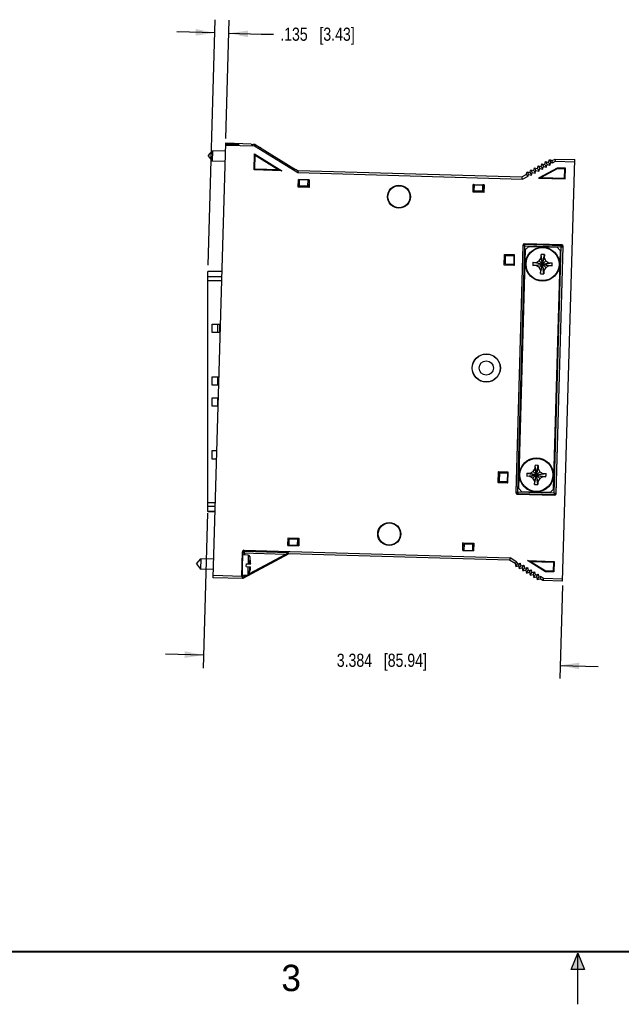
# Model space of a CAD drawing. Header units: inches. Extents: x 0 to 22, y 0 to 17.
# Tile 2 of 10: x 5.7 to 11.4, y 0 to 9.3. Entities that reach past the tile are written whole.
import ezdxf

# ---------------------------------------------------------------- set-up
doc = ezdxf.new("R2010")
doc.units = ezdxf.units.IN
doc.header["$LTSCALE"] = 1.21
doc.header["$MEASUREMENT"] = 0
doc.layers.get('0').update_dxf_attribs({"linetype": 'CONTINUOUS'})
doc.layers.add('DIMENSIONS', color=7, linetype='CONTINUOUS')
doc.styles.get("Standard").update_dxf_attribs({"font": 'txt', "width": 0.8})
doc.styles.add('TEXTSTYLE_2', font='txt')
doc.dimstyles.new('DIMSTYLE_2', dxfattribs={"dimtxt": 0.125, "dimasz": 0.18, "dimexe": 0.18, "dimexo": 0.0625, "dimgap": 0.09, "dimtad": 0, "dimtih": 1, "dimtoh": 1, "dimdec": 3, "dimzin": 4, "dimdsep": 46, "dimtxsty": 'STANDARD', "dimblk": '_FILLED', "dimblk1": '_FILLED', "dimblk2": '_FILLED', "dimcen": 0.09, "dimadec": 0, "dimazin": 0, "dimtp": 0.01, "dimtm": 0.01, "dimtfac": 1, "dimtdec": 3, "dimtofl": 0, "dimtmove": 0, "dimatfit": 3, "dimldrblk": '_FILLED', "dimfxl": 1, "dimtolj": 1, "dimtzin": 4, "dimarcsym": 0})

# ---------------------------------------------------------------- blocks, each defined once
blk = doc.blocks.new('_FILLED')
at = {"color": 0, "linetype": 'BYBLOCK'}
blk.add_solid([(0, 0), (-1, 0.174), (-1, -0.174)], dxfattribs=at)
blk = doc.blocks.new('*D4')
at = {"layer": 'DIMENSIONS', "color": 2, "linetype": 'CONTINUOUS'}
for p, q in [((7.492, 7.0108), (7.559, 9.3379)), ((7.6618, 8.2108), (7.6941, 9.334)), ((7.5554, 9.213), (7.1955, 9.2233)), ((7.6905, 9.2091), (7.997, 9.2003)), ((7.997, 9.2003), (8.1145, 9.2003))]:
    blk.add_line(p, q, dxfattribs=at)
at = {"layer": 'DIMENSIONS', "color": 2, "linetype": 'CONTINUOUS', "xscale": 0.18, "yscale": 0.18, "zscale": 0.18}
for p, rotation in [((7.5554, 9.213), 358.3517886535), ((7.6905, 9.2091), 178.3517886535)]:
    blk.add_blockref('_FILLED', p, dxfattribs=dict(at, rotation=rotation))
at = {"layer": 'DIMENSIONS', "color": 2, "linetype": 'CONTINUOUS', "insert": (8.177, 9.2628), "char_height": 0.125, "width": 1.125, "attachment_point": 1, "line_spacing_factor": 0.9}
blk.add_mtext('.135{\\Ftxt.shx;\\W1.000000;\\H0.125000; }[3.43]', dxfattribs=at)
blk = doc.blocks.new('*D9')
at = {"layer": 'DIMENSIONS', "color": 2, "linetype": 'CONTINUOUS'}
for p, q in [((7.4884, 4.6583), (7.4461, 3.1866)), ((10.8536, 3.971), (10.8283, 3.0893)), ((7.4497, 3.3115), (7.0898, 3.3219)), ((10.8319, 3.2142), (11.1917, 3.2039))]:
    blk.add_line(p, q, dxfattribs=at)
at = {"layer": 'DIMENSIONS', "color": 2, "linetype": 'CONTINUOUS', "xscale": 0.18, "yscale": 0.18, "zscale": 0.18}
for p, rotation in [((7.4497, 3.3115), 358.3517886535), ((10.8319, 3.2142), 178.3517886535)]:
    blk.add_blockref('_FILLED', p, dxfattribs=dict(at, rotation=rotation))
at = {"layer": 'DIMENSIONS', "color": 2, "linetype": 'CONTINUOUS', "insert": (9.1408, 3.3254), "char_height": 0.125, "width": 1.325, "attachment_point": 2, "line_spacing_factor": 0.9}
blk.add_mtext('3.384{\\Ftxt.shx;\\W1.000000;\\H0.125000; }[85.94]', dxfattribs=at)

msp = doc.modelspace()

# ---------------------------------------------------------------- hatches: boundary and pattern name
at = {"linetype": 'CONTINUOUS'}
msp.add_hatch(color=2, dxfattribs=at).paths.add_polyline_path([(10.9375, 0.3287), (11, 0.485), (11.0625, 0.3287)])

# ---------------------------------------------------------------- linework, layer by layer
at = {"color": 7, "linetype": 'CONTINUOUS'}
for p, q in [((7.5419, 4.0457), (7.6606, 8.169)), ((7.66, 8.1483), (7.9343, 8.1404)), ((7.6601, 8.1516), (7.7703, 8.1485)), ((7.6603, 8.1605), (7.7705, 8.1573)), ((7.6606, 8.169), (7.9008, 8.1621)), ((7.7703, 8.1485), (7.7705, 8.1573)), ((7.785, 8.1484), (7.7853, 8.1564)), ((7.9008, 8.1621), (7.905, 8.1552)), ((7.9384, 8.1539), (7.92, 8.1544)), ((7.9343, 8.1404), (7.9384, 8.1539)), ((7.9343, 8.1404), (8.3437, 7.8881)), ((7.9384, 8.1539), (8.3228, 7.9169)), ((7.9856, 8.1263), (7.9827, 8.1266)), ((7.9856, 8.1263), (7.9856, 8.1248)), ((7.4929, 8.0457), (7.5356, 8.0937)), ((7.4929, 8.0457), (7.5327, 7.9954)), ((7.5356, 8.0937), (7.5327, 7.9954)), ((7.6583, 8.0902), (7.5356, 8.0937)), ((7.9283, 7.9137), (7.9327, 8.0658)), ((7.94, 8.0524), (7.9327, 8.0658)), ((7.9327, 8.0658), (8.1919, 7.9061)), ((7.9362, 7.9211), (7.94, 8.0524)), ((7.94, 8.0524), (8.1636, 7.9145)), ((7.6555, 7.9918), (7.5327, 7.9954)), ((10.6158, 7.9264), (10.6239, 7.9535)), ((10.6239, 7.9535), (10.651, 7.9454)), ((10.6239, 7.9535), (10.6377, 7.9278)), ((10.651, 7.9454), (10.6591, 7.9725)), ((10.651, 7.9454), (10.6648, 7.9197)), ((10.6591, 7.9725), (10.6729, 7.9468)), ((10.6591, 7.9725), (10.6862, 7.9644)), ((10.6648, 7.9197), (10.6729, 7.9468)), ((10.6729, 7.9468), (10.7, 7.9387)), ((10.6862, 7.9644), (10.6943, 7.9915)), ((10.6862, 7.9644), (10.7, 7.9387)), ((10.6943, 7.9915), (10.7214, 7.9834)), ((10.6943, 7.9915), (10.7081, 7.9658)), ((10.7, 7.9387), (10.7081, 7.9658)), ((10.7081, 7.9658), (10.7352, 7.9577)), ((10.7214, 7.9834), (10.7295, 8.0105)), ((10.7214, 7.9834), (10.7352, 7.9577)), ((10.7295, 8.0105), (10.7566, 8.0023)), ((10.7295, 8.0105), (10.7433, 7.9848)), ((10.7352, 7.9577), (10.7433, 7.9848)), ((10.7433, 7.9848), (10.7588, 7.9801)), ((10.7566, 8.0023), (10.783, 8.0166)), ((10.7588, 7.9801), (10.7566, 8.0023)), ((10.7588, 7.9801), (10.7879, 7.9958)), ((10.783, 8.0166), (10.9699, 8.0112)), ((10.7879, 7.9958), (10.783, 8.0166)), ((10.7879, 7.9958), (10.9693, 7.9906)), ((10.8548, 4.0129), (10.9699, 8.0112)), ((7.9362, 7.9211), (7.9283, 7.9137)), ((8.1919, 7.9061), (7.9283, 7.9137)), ((8.1636, 7.9145), (7.9362, 7.9211)), ((8.1636, 7.9145), (8.1919, 7.9061)), ((8.3477, 7.9019), (8.3228, 7.9169)), ((8.3477, 7.9019), (8.3437, 7.8881)), ((8.3437, 7.8881), (10.4747, 7.8268)), ((8.3479, 7.9087), (8.3477, 7.9019)), ((8.3479, 7.9087), (10.4698, 7.8476)), ((10.4698, 7.8476), (10.5102, 7.8694)), ((10.4747, 7.8268), (10.4698, 7.8476)), ((10.4747, 7.8268), (10.5275, 7.8553)), ((10.5102, 7.8694), (10.5183, 7.8965)), ((10.5275, 7.8553), (10.5102, 7.8694)), ((10.5183, 7.8965), (10.5454, 7.8884)), ((10.5183, 7.8965), (10.5321, 7.8708)), ((10.5275, 7.8553), (10.5321, 7.8708)), ((10.5321, 7.8708), (10.5592, 7.8627)), ((10.5454, 7.8884), (10.5535, 7.9155)), ((10.5454, 7.8884), (10.5592, 7.8627)), ((10.5535, 7.9155), (10.5806, 7.9074)), ((10.5535, 7.9155), (10.5673, 7.8898)), ((10.5592, 7.8627), (10.5673, 7.8898)), ((10.5673, 7.8898), (10.5944, 7.8817)), ((10.5806, 7.9074), (10.5887, 7.9345)), ((10.5806, 7.9074), (10.5944, 7.8817)), ((10.5887, 7.9345), (10.6158, 7.9264)), ((10.5887, 7.9345), (10.6025, 7.9088)), ((10.5944, 7.8817), (10.6025, 7.9088)), ((10.6025, 7.9088), (10.6296, 7.9007)), ((10.6158, 7.9264), (10.6296, 7.9007)), ((10.8033, 7.931), (10.6273, 7.836)), ((10.6296, 7.9007), (10.6377, 7.9278)), ((10.6377, 7.9278), (10.6648, 7.9197)), ((10.8048, 7.9248), (10.6505, 7.8415)), ((10.8825, 7.9287), (10.8033, 7.931)), ((10.8033, 7.931), (10.8048, 7.9248)), ((10.8761, 7.9227), (10.8048, 7.9248)), ((10.8736, 7.8351), (10.8761, 7.9227)), ((10.8825, 7.9287), (10.8761, 7.9227)), ((10.8796, 7.8287), (10.8825, 7.9287)), ((8.3476, 7.7503), (8.3497, 7.8237)), ((8.3488, 7.7515), (8.3476, 7.7503)), ((8.3509, 7.8224), (8.3488, 7.7515)), ((8.4488, 7.7486), (8.3488, 7.7515)), ((8.3509, 7.8224), (8.3497, 7.8237)), ((8.3497, 7.8237), (8.4521, 7.8207)), ((8.3507, 7.8165), (8.3607, 7.8162)), ((8.3608, 7.8204), (8.3508, 7.8189)), ((8.3608, 7.8204), (8.3509, 7.8224)), ((8.3591, 7.7612), (8.3608, 7.8204)), ((8.4391, 7.7589), (8.3591, 7.7612)), ((8.4408, 7.8181), (8.3608, 7.8204)), ((8.4391, 7.7589), (8.4408, 7.8181)), ((8.4407, 7.8139), (8.4507, 7.8136)), ((8.4508, 7.8195), (8.4408, 7.8181)), ((8.4507, 7.8161), (8.4408, 7.8181)), ((8.4508, 7.8195), (8.4488, 7.7486)), ((8.4521, 7.8207), (8.45, 7.7474)), ((8.4521, 7.8207), (8.4508, 7.8195)), ((10.0058, 7.7026), (10.008, 7.776)), ((10.0091, 7.7747), (10.0071, 7.7038)), ((10.008, 7.776), (10.1104, 7.773)), ((10.0091, 7.7747), (10.008, 7.776)), ((10.0191, 7.7727), (10.009, 7.7712)), ((10.009, 7.7688), (10.019, 7.7685)), ((10.0191, 7.7727), (10.0091, 7.7747)), ((10.0174, 7.7135), (10.0191, 7.7727)), ((10.0191, 7.7727), (10.0991, 7.7704)), ((10.0974, 7.7112), (10.0991, 7.7704)), ((10.0989, 7.7662), (10.1089, 7.7659)), ((10.1091, 7.7718), (10.0991, 7.7704)), ((10.109, 7.7683), (10.0991, 7.7704)), ((10.1091, 7.7718), (10.1071, 7.7009)), ((10.1104, 7.773), (10.1082, 7.6996)), ((10.1104, 7.773), (10.1091, 7.7718)), ((10.6273, 7.836), (10.6505, 7.8415)), ((10.6273, 7.836), (10.8796, 7.8287)), ((10.6505, 7.8415), (10.8736, 7.8351)), ((10.8796, 7.8287), (10.8736, 7.8351)), ((8.45, 7.7474), (8.3476, 7.7503)), ((8.4488, 7.7486), (8.45, 7.7474)), ((10.0071, 7.7038), (10.0058, 7.7026)), ((10.1082, 7.6996), (10.0058, 7.7026)), ((10.1071, 7.7009), (10.0071, 7.7038)), ((10.0974, 7.7112), (10.0174, 7.7135)), ((10.1071, 7.7009), (10.1082, 7.6996)), ((10.4775, 7.1975), (10.4101, 4.8535)), ((10.4147, 4.8578), (10.4819, 7.193)), ((10.4297, 4.8574), (10.4969, 7.1925)), ((10.4775, 7.1975), (10.4819, 7.193)), ((10.4969, 7.1925), (10.4819, 7.193)), ((10.8466, 7.2019), (10.493, 7.2121)), ((10.493, 7.2121), (10.4973, 7.2075)), ((10.4969, 7.1925), (10.4973, 7.2075)), ((10.4969, 7.1925), (10.8416, 7.1826)), ((10.4973, 7.2075), (10.842, 7.1976)), ((10.7744, 4.8475), (10.842, 7.1976)), ((10.8466, 7.2019), (10.842, 7.1976)), ((10.3009, 7.0101), (10.3038, 7.1125)), ((10.3021, 7.0113), (10.305, 7.1112)), ((10.3038, 7.1125), (10.3972, 7.1098)), ((10.305, 7.1112), (10.3038, 7.1125)), ((10.305, 7.1112), (10.3959, 7.1086)), ((10.3124, 7.021), (10.3147, 7.1009)), ((10.3147, 7.1009), (10.3939, 7.0987)), ((10.3939, 7.0987), (10.3916, 7.0187)), ((10.3939, 7.0987), (10.3924, 7.1087)), ((10.3939, 7.0987), (10.3959, 7.1086)), ((10.3972, 7.1098), (10.3942, 7.0074)), ((10.3959, 7.1086), (10.3972, 7.1098)), ((10.4391, 4.8912), (10.5043, 7.1583)), ((10.5351, 7.1874), (10.5043, 7.1583)), ((10.5351, 7.1874), (10.803, 7.1797)), ((10.6468, 6.9293), (10.6819, 7.1099)), ((10.6511, 7.081), (10.652, 7.1097)), ((10.6767, 6.9285), (10.652, 7.1107)), ((10.652, 7.1097), (10.652, 7.1107)), ((10.6819, 7.1089), (10.6811, 7.0801)), ((10.6819, 7.1099), (10.6819, 7.1089)), ((10.8322, 7.1488), (10.7669, 4.8818)), ((10.8565, 7.1822), (10.7893, 4.8471)), ((10.7937, 4.8425), (10.8611, 7.1865)), ((10.8322, 7.1488), (10.803, 7.1797)), ((10.8416, 7.1826), (10.8565, 7.1822)), ((10.8611, 7.1865), (10.8565, 7.1822)), ((10.3021, 7.0113), (10.3009, 7.0101)), ((10.3942, 7.0074), (10.3009, 7.0101)), ((10.393, 7.0086), (10.3021, 7.0113)), ((10.3124, 7.021), (10.3916, 7.0187)), ((10.3895, 7.0087), (10.3916, 7.0187)), ((10.393, 7.0086), (10.3916, 7.0187)), ((10.3942, 7.0074), (10.393, 7.0086)), ((10.5732, 7.0073), (10.7555, 7.0319)), ((10.5742, 7.0072), (10.5732, 7.0073)), ((10.5741, 7.0372), (10.7546, 7.002)), ((10.5741, 7.0372), (10.5751, 7.0372)), ((10.603, 7.0064), (10.5742, 7.0072)), ((10.5751, 7.0372), (10.6038, 7.0363)), ((10.603, 7.0064), (10.7258, 7.0328)), ((10.6316, 6.9887), (10.603, 7.0064)), ((10.6038, 7.0363), (10.6335, 7.0523)), ((10.6038, 7.0363), (10.7249, 7.0028)), ((10.6316, 6.9887), (10.6971, 7.0505)), ((10.6335, 7.0523), (10.6511, 7.081)), ((10.6335, 7.0523), (10.6953, 6.9869)), ((10.6476, 6.9591), (10.6811, 7.0801)), ((10.6776, 6.9582), (10.6511, 7.081)), ((10.6811, 7.0801), (10.6971, 7.0505)), ((10.6971, 7.0505), (10.7258, 7.0328)), ((10.7258, 7.0328), (10.7545, 7.032)), ((10.7545, 7.032), (10.7555, 7.0319)), ((7.4902, 4.674), (7.4902, 6.949)), ((7.6255, 6.949), (7.4902, 6.949)), ((7.6254, 6.9484), (7.4902, 6.9484)), ((10.6476, 6.9591), (10.6316, 6.9887)), ((10.6468, 6.9303), (10.6476, 6.9591)), ((10.6468, 6.9293), (10.6468, 6.9303)), ((10.6768, 6.9294), (10.6767, 6.9285)), ((10.6776, 6.9582), (10.6768, 6.9294)), ((10.6953, 6.9869), (10.6776, 6.9582)), ((10.7249, 7.0028), (10.6953, 6.9869)), ((10.7537, 7.002), (10.7249, 7.0028)), ((10.7546, 7.002), (10.7537, 7.002)), ((7.4902, 6.9022), (7.6241, 6.9022)), ((7.623, 6.8628), (7.4902, 6.8628)), ((7.5316, 6.3715), (7.5316, 6.4515)), ((7.5316, 6.4515), (7.6111, 6.4515)), ((7.5823, 6.4515), (7.5823, 6.3715)), ((7.6031, 6.3715), (7.6031, 6.4515)), ((7.6088, 6.3715), (7.5316, 6.3715)), ((7.5316, 5.8715), (7.5316, 5.9515)), ((7.5316, 5.9515), (7.5968, 5.9515)), ((7.5823, 5.9515), (7.5823, 5.8715)), ((7.5945, 5.8715), (7.5316, 5.8715)), ((7.5316, 5.6715), (7.5316, 5.7515)), ((7.5316, 5.7515), (7.591, 5.7515)), ((7.5823, 5.7515), (7.5823, 5.6715)), ((7.5887, 5.6715), (7.5316, 5.6715)), ((7.5316, 5.1715), (7.5316, 5.2515)), ((7.5316, 5.2515), (7.5766, 5.2515)), ((7.5743, 5.1715), (7.5316, 5.1715)), ((10.2445, 5.0508), (10.2415, 4.9484)), ((10.2457, 5.0496), (10.2428, 4.9496)), ((10.2445, 5.0508), (10.3378, 5.0481)), ((10.2457, 5.0496), (10.2445, 5.0508)), ((10.3366, 5.047), (10.2457, 5.0496)), ((10.3331, 5.0471), (10.3345, 5.037)), ((10.3366, 5.047), (10.3345, 5.037)), ((10.3349, 4.9457), (10.3378, 5.0481)), ((10.3378, 5.0481), (10.3366, 5.047)), ((10.5463, 5.0372), (10.5759, 5.0532)), ((10.5741, 4.9895), (10.6396, 5.0513)), ((10.5759, 5.0532), (10.5936, 5.0818)), ((10.5759, 5.0532), (10.6378, 4.9877)), ((10.5893, 4.9302), (10.6244, 5.1107)), ((10.5901, 4.9599), (10.6236, 5.081)), ((10.5936, 5.0818), (10.5944, 5.1106)), ((10.6201, 4.959), (10.5936, 5.0818)), ((10.5944, 5.1106), (10.5945, 5.1115)), ((10.6192, 4.9293), (10.5945, 5.1115)), ((10.6244, 5.1097), (10.6236, 5.081)), ((10.6236, 5.081), (10.6396, 5.0513)), ((10.6244, 5.1107), (10.6244, 5.1097)), ((10.6396, 5.0513), (10.6683, 5.0337)), ((10.2428, 4.9496), (10.2415, 4.9484)), ((10.2428, 4.9496), (10.3337, 4.947)), ((10.2554, 5.0393), (10.2531, 4.9593)), ((10.2531, 4.9593), (10.3322, 4.957)), ((10.2554, 5.0393), (10.3345, 5.037)), ((10.3322, 4.957), (10.3302, 4.9471)), ((10.3322, 4.957), (10.3345, 5.037)), ((10.3322, 4.957), (10.3337, 4.947)), ((10.5157, 5.0081), (10.698, 5.0328)), ((10.5167, 5.008), (10.5157, 5.0081)), ((10.5166, 5.038), (10.6971, 5.0029)), ((10.5166, 5.038), (10.5176, 5.038)), ((10.5454, 5.0072), (10.5167, 5.008)), ((10.5176, 5.038), (10.5463, 5.0372)), ((10.5454, 5.0072), (10.6683, 5.0337)), ((10.5741, 4.9895), (10.5454, 5.0072)), ((10.5463, 5.0372), (10.6674, 5.0037)), ((10.5901, 4.9599), (10.5741, 4.9895)), ((10.5893, 4.9311), (10.5901, 4.9599)), ((10.6201, 4.959), (10.6193, 4.9303)), ((10.6378, 4.9877), (10.6201, 4.959)), ((10.6674, 5.0037), (10.6378, 4.9877)), ((10.6961, 5.0028), (10.6674, 5.0037)), ((10.6683, 5.0337), (10.697, 5.0328)), ((10.6971, 5.0029), (10.6961, 5.0028)), ((10.697, 5.0328), (10.698, 5.0328)), ((10.3349, 4.9457), (10.2415, 4.9484)), ((10.3337, 4.947), (10.3349, 4.9457)), ((10.4101, 4.8535), (10.4147, 4.8578)), ((10.7744, 4.8475), (10.4147, 4.8578)), ((10.4297, 4.8574), (10.4292, 4.8424)), ((10.4391, 4.8912), (10.4682, 4.8603)), ((10.7361, 4.8526), (10.4682, 4.8603)), ((10.5893, 4.9302), (10.5893, 4.9311)), ((10.6193, 4.9303), (10.6192, 4.9293)), ((10.7361, 4.8526), (10.7669, 4.8818)), ((10.4246, 4.8381), (10.4292, 4.8424)), ((10.4246, 4.8381), (10.7783, 4.8279)), ((10.7739, 4.8325), (10.4292, 4.8424)), ((10.7744, 4.8475), (10.7739, 4.8325)), ((10.7783, 4.8279), (10.7739, 4.8325)), ((10.7744, 4.8475), (10.7893, 4.8471)), ((10.7937, 4.8425), (10.7893, 4.8471)), ((7.4902, 4.7602), (7.5625, 4.7602)), ((7.5613, 4.7208), (7.4902, 4.7208)), ((7.4902, 4.6746), (7.56, 4.6746)), ((7.56, 4.674), (7.4902, 4.674)), ((8.2498, 4.3508), (8.2519, 4.4241)), ((8.251, 4.3519), (8.2531, 4.4229)), ((8.2531, 4.4229), (8.2519, 4.4241)), ((8.2519, 4.4241), (8.3543, 4.4212)), ((8.2531, 4.4229), (8.353, 4.42)), ((8.2611, 4.3534), (8.2628, 4.4126)), ((8.3427, 4.4103), (8.2628, 4.4126)), ((8.341, 4.3511), (8.3427, 4.4103)), ((8.351, 4.3491), (8.353, 4.42)), ((8.3543, 4.4212), (8.3522, 4.3478)), ((8.353, 4.42), (8.3543, 4.4212)), ((7.8333, 4.3055), (7.839, 4.2965)), ((7.8333, 4.3055), (10.3591, 4.2329)), ((7.8386, 4.2815), (7.839, 4.2965)), ((7.839, 4.2965), (8.2546, 4.2845)), ((8.251, 4.3519), (8.2498, 4.3508)), ((8.2498, 4.3508), (8.3522, 4.3478)), ((8.2611, 4.3534), (8.251, 4.3519)), ((8.2611, 4.3534), (8.2511, 4.3554)), ((8.2612, 4.3576), (8.2512, 4.3579)), ((8.341, 4.3511), (8.2611, 4.3534)), ((8.3511, 4.3526), (8.341, 4.3511)), ((8.351, 4.3491), (8.341, 4.3511)), ((8.3511, 4.355), (8.3412, 4.3553)), ((8.3522, 4.3478), (8.351, 4.3491)), ((9.908, 4.303), (9.9101, 4.3764)), ((9.9093, 4.3042), (9.908, 4.303)), ((9.908, 4.303), (10.0104, 4.3001)), ((9.9093, 4.3042), (9.9113, 4.3752)), ((9.9193, 4.3057), (9.9093, 4.3042)), ((9.9193, 4.3057), (9.9094, 4.3077)), ((9.9195, 4.3099), (9.9095, 4.3102)), ((9.9101, 4.3764), (10.0125, 4.3735)), ((9.9113, 4.3752), (9.9101, 4.3764)), ((9.9113, 4.3752), (10.0113, 4.3723)), ((9.921, 4.3649), (9.9193, 4.3057)), ((9.9193, 4.3057), (9.9993, 4.3034)), ((10.001, 4.3626), (9.921, 4.3649)), ((10.001, 4.3626), (9.9993, 4.3034)), ((10.0093, 4.3048), (9.9993, 4.3034)), ((10.0092, 4.3014), (9.9993, 4.3034)), ((10.0094, 4.3073), (9.9994, 4.3076)), ((10.0092, 4.3014), (10.0113, 4.3723)), ((10.0104, 4.3001), (10.0092, 4.3014)), ((10.0125, 4.3735), (10.0104, 4.3001)), ((10.0113, 4.3723), (10.0125, 4.3735)), ((7.3814, 4.1783), (7.4241, 4.2263)), ((7.4241, 4.2263), (7.4213, 4.128)), ((7.547, 4.2228), (7.4241, 4.2263)), ((7.8112, 4.0586), (7.8179, 4.291)), ((7.8179, 4.291), (7.8236, 4.2819)), ((7.8741, 4.2589), (7.8209, 4.2635)), ((8.2574, 4.2727), (7.8218, 4.0376)), ((7.8236, 4.2819), (7.823, 4.2634)), ((7.8236, 4.2819), (8.229, 4.2703)), ((7.8386, 4.2815), (7.838, 4.2621)), ((7.8741, 4.2589), (7.8718, 4.178)), ((7.8843, 4.0843), (8.229, 4.2703)), ((7.8881, 4.247), (7.8861, 4.1776)), ((7.893, 4.2207), (7.8933, 4.2207)), ((8.2546, 4.2845), (8.2574, 4.2727)), ((10.3529, 4.2124), (8.2574, 4.2727)), ((10.3591, 4.2329), (10.3529, 4.2124)), ((10.404, 4.1809), (10.3529, 4.2124)), ((10.4221, 4.194), (10.3591, 4.2329)), ((10.5229, 4.2075), (10.7752, 4.2002)), ((10.5229, 4.2075), (10.5457, 4.2007)), ((10.6931, 4.1026), (10.5229, 4.2075)), ((7.3814, 4.1783), (7.4213, 4.128)), ((7.5442, 4.1244), (7.4213, 4.128)), ((7.8552, 4.1509), (7.856, 4.1785)), ((7.8552, 4.1509), (7.8959, 4.1498)), ((7.856, 4.1785), (7.8967, 4.1773)), ((7.871, 4.1505), (7.8687, 4.0696)), ((7.8853, 4.1501), (7.8833, 4.0807)), ((10.4221, 4.194), (10.404, 4.1809)), ((10.404, 4.1809), (10.4106, 4.1534)), ((10.4106, 4.1534), (10.4259, 4.1782)), ((10.4106, 4.1534), (10.4381, 4.1599)), ((10.4221, 4.194), (10.4259, 4.1782)), ((10.4259, 4.1782), (10.4534, 4.1848)), ((10.4381, 4.1599), (10.4534, 4.1848)), ((10.4381, 4.1599), (10.4446, 4.1324)), ((10.4446, 4.1324), (10.4599, 4.1572)), ((10.4446, 4.1324), (10.4721, 4.1389)), ((10.4534, 4.1848), (10.4599, 4.1572)), ((10.4599, 4.1572), (10.4874, 4.1638)), ((10.4721, 4.1389), (10.4874, 4.1638)), ((10.4721, 4.1389), (10.4787, 4.1114)), ((10.4787, 4.1114), (10.494, 4.1363)), ((10.4787, 4.1114), (10.5062, 4.1179)), ((10.4874, 4.1638), (10.494, 4.1363)), ((10.494, 4.1363), (10.5215, 4.1428)), ((10.5062, 4.1179), (10.5215, 4.1428)), ((10.5062, 4.1179), (10.5127, 4.0904)), ((10.5127, 4.0904), (10.528, 4.1153)), ((10.5215, 4.1428), (10.528, 4.1153)), ((10.528, 4.1153), (10.5555, 4.1218)), ((10.5402, 4.097), (10.5555, 4.1218)), ((10.5457, 4.2007), (10.7688, 4.1942)), ((10.695, 4.1087), (10.5457, 4.2007)), ((10.5555, 4.1218), (10.5621, 4.0943)), ((10.7688, 4.1942), (10.7663, 4.1066)), ((10.7752, 4.2002), (10.7688, 4.1942)), ((10.7752, 4.2002), (10.7723, 4.1003)), ((7.8218, 4.0376), (7.5419, 4.0457)), ((7.8112, 4.0586), (7.5425, 4.0663)), ((7.8112, 4.0586), (7.8169, 4.0495)), ((7.8687, 4.0696), (7.8153, 4.068)), ((7.8174, 4.0681), (7.8169, 4.0495)), ((7.819, 4.0493), (7.8218, 4.0376)), ((7.8321, 4.0561), (7.8564, 4.0692)), ((7.8324, 4.0685), (7.8321, 4.0561)), ((7.89, 4.1066), (7.8897, 4.1066)), ((10.5127, 4.0904), (10.5402, 4.097)), ((10.5402, 4.097), (10.5468, 4.0694)), ((10.5468, 4.0694), (10.5621, 4.0943)), ((10.5468, 4.0694), (10.5743, 4.076)), ((10.5621, 4.0943), (10.5896, 4.1008)), ((10.5743, 4.076), (10.5896, 4.1008)), ((10.5743, 4.076), (10.5808, 4.0484)), ((10.5808, 4.0484), (10.5961, 4.0733)), ((10.5808, 4.0484), (10.6083, 4.055)), ((10.5896, 4.1008), (10.5961, 4.0733)), ((10.5961, 4.0733), (10.6236, 4.0798)), ((10.6083, 4.055), (10.6236, 4.0798)), ((10.6083, 4.055), (10.6149, 4.0275)), ((10.6149, 4.0275), (10.6302, 4.0523)), ((10.6149, 4.0275), (10.6424, 4.034)), ((10.6236, 4.0798), (10.6302, 4.0523)), ((10.6302, 4.0523), (10.6459, 4.056)), ((10.6459, 4.056), (10.6424, 4.034)), ((10.6679, 4.0182), (10.6424, 4.034)), ((10.674, 4.0387), (10.6459, 4.056)), ((10.674, 4.0387), (10.6679, 4.0182)), ((10.8548, 4.0129), (10.6679, 4.0182)), ((10.8554, 4.0335), (10.674, 4.0387)), ((10.6931, 4.1026), (10.695, 4.1087)), ((10.7723, 4.1003), (10.6931, 4.1026)), ((10.7663, 4.1066), (10.695, 4.1087)), ((10.7723, 4.1003), (10.7663, 4.1066))]:
    msp.add_line(p, q, dxfattribs=at)
at = {"color": 2, "linetype": 'CONTINUOUS'}
for p, q in [((10.9375, 0.3287), (11, 0.485)), ((11, 0.485), (11.0625, 0.3287)), ((11, 0), (11, 0.485)), ((11.0625, 0.3287), (10.9375, 0.3287))]:
    msp.add_line(p, q, dxfattribs=at)
at = {"color": 7, "linetype": 'CONTINUOUS', "const_width": 0.02}
msp.add_lwpolyline([(0.5, 0.5), (21.5, 0.5)], dxfattribs=at)
at = {"color": 7, "linetype": 'CONTINUOUS'}
for centre, radius in [((9.3028, 7.659), 0.109), ((9.3028, 7.659), 0.1044), ((10.6644, 7.0196), 0.161), ((10.6644, 7.0196), 0.1565), ((10.1312, 6.0345), 0.1337), ((10.1312, 6.0345), 0.1325), ((10.1312, 6.0345), 0.0675), ((10.6068, 5.0204), 0.161), ((10.6068, 5.0204), 0.1565), ((9.2108, 4.4603), 0.109), ((9.2108, 4.4603), 0.1044)]:
    msp.add_circle(centre, radius, dxfattribs=at)
for centre, radius, start, end in [((7.9843, 8.1106), 0.0157, 22.4226, 85.04786), ((10.4969, 7.1925), 0.015, 88.39884, 178.30474), ((10.8415, 7.1826), 0.015, 358.39895, 88.30414), ((10.6548, 6.6873), 0.4235, 86.3277, 90.37588), ((10.9957, 7.01), 0.4224, 178.34937, 180.3783), ((10.9965, 7.01), 0.4232, 176.32712, 178.35236), ((10.3323, 7.0291), 0.4232, 356.32712, 358.35236), ((10.3331, 7.0291), 0.4224, 358.34937, 0.3783), ((10.6739, 7.3519), 0.4235, 266.3277, 270.37588), ((10.5973, 4.6881), 0.4235, 86.3277, 90.37588), ((10.9382, 5.0109), 0.4224, 178.34937, 180.3783), ((10.9389, 5.0109), 0.4232, 176.32712, 178.35236), ((10.2748, 5.03), 0.4232, 356.32712, 358.35236), ((10.2755, 5.03), 0.4224, 358.34937, 0.3783), ((10.4297, 4.8574), 0.015, 178.39944, 268.30463), ((10.6164, 5.3527), 0.4235, 266.3277, 270.37588), ((10.7743, 4.8475), 0.015, 268.39884, 358.30474), ((7.8386, 4.2815), 0.015, 88.37703, 178.31375), ((7.8728, 4.2432), 0.0157, 13.76669, 85.04786), ((7.5841, 4.1725), 0.313, 8.86698, 13.76669), ((7.5841, 4.1725), 0.3127, 0.87747, 8.87093), ((7.5841, 4.1725), 0.3127, 347.83264, 355.82611), ((7.8682, 4.0853), 0.0157, 271.65572, 342.93689), ((7.5841, 4.1725), 0.313, 342.93689, 347.8366)]:
    msp.add_arc(centre, radius, start, end, dxfattribs=at)
for centre, major_axis, ratio, start_param, end_param in [((7.77, 8.1489), (0.015, -0.0004), 0.026186, -1.553343, 0), ((7.7703, 8.1569), (0.015, -0.0004), 0.026186, 0, 1.553343), ((7.92, 8.1548), (0.015, -0.0004), 0.026186, -3.124139, -1.570796), ((10.4925, 7.1971), (-0.0103, 0.0109), 0.999315, -0.785056, 0.785056), ((10.8461, 7.1869), (0.0109, 0.0103), 0.999315, -0.785056, 0.785056), ((10.4251, 4.8531), (0.0109, 0.0103), 0.999315, 2.356537, 3.926648), ((10.7787, 4.8429), (-0.0103, 0.0109), 0.999315, -3.926648, -2.356537), ((7.8329, 4.2905), (-0.008, 0.0127), 0.999505, -0.587716, 0.982624), ((7.8181, 4.1658), (0.0028, 0.0978), 0.017455, -0.001008, 3.1426), ((8.2282, 4.2703), (0.0264, 0.0142), 0.013086, -1.548119, -0.003502), ((7.8319, 4.0491), (0.015, -0.0004), 0.026186, -3.124139, -2.598045), ((7.8321, 4.0565), (0.0152, 0.0082), 0.022674, -2.611144, -1.583895)]:
    msp.add_ellipse(centre, major_axis=major_axis, ratio=ratio, start_param=start_param, end_param=end_param, dxfattribs=at)

# ---------------------------------------------------------------- texts
at = {"color": 2, "linetype": 'CONTINUOUS', "insert": (8.1875, 0.375), "char_height": 0.25, "width": 0.25, "attachment_point": 1, "line_spacing_factor": 0.9, "style": 'TEXTSTYLE_2'}
msp.add_mtext('3', dxfattribs=at)

# ---------------------------------------------------------------- dimensions: what is measured, and where the dimension line sits
at = {"layer": 'DIMENSIONS', "color": 2, "linetype": 'CONTINUOUS'}
for base, p1, p2, picture, middle in [((7.5554, 9.213), (7.6618, 8.2108), (7.492, 7.0108), '*D4', (8.7395, 9.2003)), ((7.4497, 3.3115), (10.8536, 3.971), (7.4884, 4.6583), '*D9', (8.9908, 3.2629))]:
    dim = msp.add_linear_dim(base=base, p1=p1, p2=p2, angle=178.35179, dimstyle='DIMSTYLE_2', dxfattribs=at)
    dim.commit()
    dim.dimension.update_dxf_attribs({"geometry": picture, "text_midpoint": middle, "dimtype": 160})

doc.saveas('drawing.dxf')
